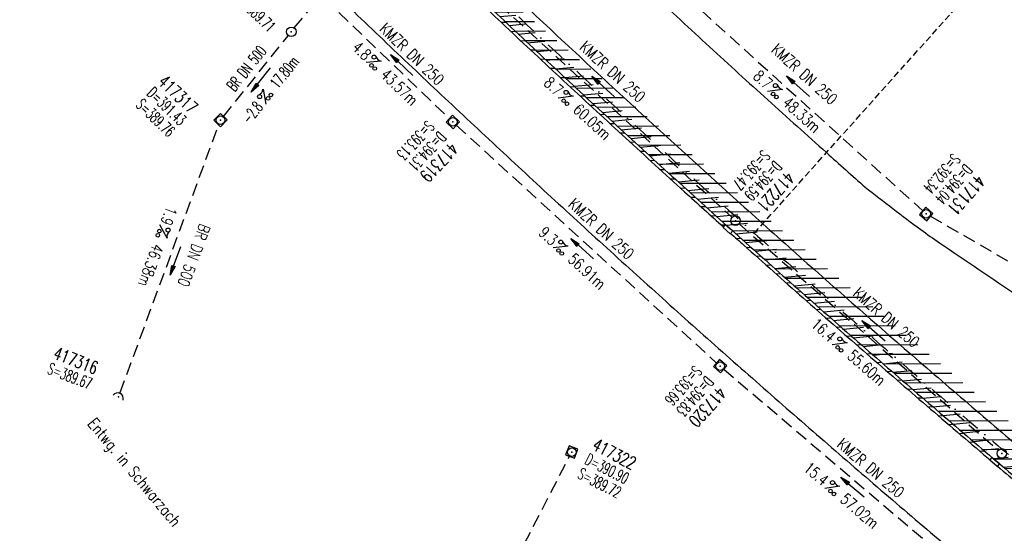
# Model space of a CAD drawing. Extents: x 448150 to 449332, y 437108 to 438384.
# Tile 18 of 46: x 448662 to 448816, y 437637 to 437718. Entities that reach past the tile are written whole.
import ezdxf
from ezdxf.enums import TextEntityAlignment as Align

# ---------------------------------------------------------------- set-up
doc = ezdxf.new("R2010")
doc.units = 0
doc.header["$LTSCALE"] = 2
doc.header["$MEASUREMENT"] = 0
for name, pattern in [('AUSGEZOGEN', [0]), ('GESTRICH-X2', [1.5, 1, -0.5]), ('GESTRICHELT', [0.75, 0.5, -0.25]), ('STRICHPT-X3', [3, 1.5, -0.75, 0, -0.75])]:
    doc.linetypes.add(name, pattern=pattern)
doc.layers.get('0').update_dxf_attribs({"linetype": 'AUSGEZOGEN'})
for name, color, linetype in [('ACHSE', 250, 'STRICHPT-X3'), ('FBR', 8, 'CONTINUOUS'), ('HEKTOM', 250, 'GESTRICHELT'), ('KANAL', 7, 'GESTRICH-X2'), ('PFEIL', 7, 'CONTINUOUS'), ('SCHACHTNR', 6, 'CONTINUOUS'), ('SCHLITZRINNE', 8, 'AUSGEZOGEN'), ('SCHRIFT', 7, 'AUSGEZOGEN'), ('SCHSYMBOL', 7, 'AUSGEZOGEN'), ('TEXTO', 4, 'CONTINUOUS'), ('TEXTU', 4, 'CONTINUOUS')]:
    doc.layers.add(name, color=color, linetype=linetype)
doc.styles.add('ROMANS', font='romans.shx', dxfattribs={"width": 0.8})

# ---------------------------------------------------------------- blocks, each defined once
blk = doc.blocks.new('PFEIL2')
at = {"color": 0}
for p, q in [((0.88, 0), (-2.4, -0.01)), ((0.88, -0.27), (0.88, 0.28)), ((0.88, 0.28), (2.43, 0.01)), ((0.91, 0.27), (0.88, 0.26)), ((0.97, 0.26), (0.88, 0.25)), ((1.02, 0.25), (0.88, 0.23)), ((1.07, 0.24), (0.88, 0.21)), ((1.13, 0.23), (0.88, 0.19)), ((1.18, 0.22), (0.88, 0.17)), ((1.24, 0.21), (0.88, 0.15)), ((1.29, 0.21), (0.88, 0.14)), ((1.34, 0.2), (0.88, 0.12)), ((1.4, 0.19), (0.88, 0.1)), ((1.45, 0.18), (0.88, 0.08)), ((1.51, 0.17), (0.88, 0.06)), ((1.56, 0.16), (0.88, 0.04)), ((1.61, 0.15), (0.88, 0.02)), ((1.67, 0.14), (0.88, 0.01)), ((1.72, 0.13), (0.88, -0.01)), ((1.78, 0.12), (0.88, -0.03)), ((1.83, 0.11), (0.88, -0.05)), ((1.88, 0.1), (0.88, -0.07)), ((1.94, 0.09), (0.88, -0.09)), ((2.05, 0.08), (0.88, -0.12)), ((1.99, 0.08), (0.88, -0.11)), ((2.1, 0.07), (0.88, -0.14)), ((2.15, 0.06), (0.88, -0.16)), ((2.21, 0.05), (0.88, -0.18)), ((2.26, 0.04), (0.88, -0.2)), ((2.32, 0.03), (0.88, -0.22)), ((2.37, 0.02), (0.88, -0.23)), ((2.42, 0.01), (0.88, -0.25)), ((2.43, 0.01), (0.88, -0.27))]:
    blk.add_line(p, q, dxfattribs=at)
blk = doc.blocks.new('GST')
at = {"color": 0}
blk.add_circle((0, 0), 0.75, dxfattribs=at)
blk.add_point((0, 0), dxfattribs=at)
blk = doc.blocks.new('20')
blk.add_lwpolyline([(-0.75, -0.75), (0.75, -0.75), (0.75, 0.75), (-0.75, 0.75)], close=True)
blk.add_circle((0, 0), 0.676)
blk.add_point((0, 0))
blk = doc.blocks.new('PROM')
blk.add_line((1.57, 1.82), (0.02, 0.02))
for centre, radius in [((0.32, 1.51), 0.317), ((0.94, 0.29), 0.283), ((1.64, 0.29), 0.283)]:
    blk.add_circle(centre, radius)
blk.add_arc((0.99, 2.68), 1.03, 239.1414, 303.3549)
blk = doc.blocks.new('10')
blk.add_blockref('GST', (0, 0))
blk = doc.blocks.new('42')
at = {"color": 0}
blk.add_arc((-0.02, -0.31), 0.91, 12.5363, 167.4637, dxfattribs=at)
blk.add_point((0, 0), dxfattribs=at)

msp = doc.modelspace()

# ---------------------------------------------------------------- hatches: boundary and pattern name
at = {"layer": 'SCHLITZRINNE'}
h = msp.add_hatch(dxfattribs=at)
h.set_pattern_fill('_USER', color=256, scale=1.5, angle=45, style=0, pattern_type=0)
h.set_pattern_definition([(0.19809, (448696.2442, 437758.0261), (-0.005186, 1.499991), [])])
edge = h.paths.add_edge_path()
edge.add_arc((450103.94, 439168.64), 1992.85, 225.25393, 225.3265)
edge.add_arc((450104.38, 439169.08), 1993.47, 225.3265, 225.68551)
edge.add_arc((450114.11, 439179.05), 2007.4, 225.68551, 226.04327)
edge.add_arc((450116.37, 439181.4), 2010.66, 226.04327, 226.40034)
edge.add_arc((450108.35, 439172.97), 1999.02, 226.40034, 226.75845)
edge.add_arc((450107.36, 439171.92), 1997.58, 226.75845, 227.1169)
edge.add_arc((450114.22, 439179.31), 2007.66, 227.1169, 227.47445)
edge.add_arc((450112.04, 439176.93), 2004.44, 227.47445, 227.83238)
edge.add_arc((450107.82, 439172.27), 1998.16, 227.83238, 228.19088)
edge.add_arc((450107.66, 439172.09), 1997.92, 228.19088, 228.54975)
edge.add_arc((450107.03, 439171.38), 1996.96, 228.54975, 228.9087)
edge.add_arc((450111.57, 439176.59), 2003.87, 228.9087, 229.26596)
edge.add_arc((450119.09, 439185.32), 2015.39, 229.26596, 229.6222)
edge.add_arc((450115.13, 439180.66), 2009.28, 229.6222, 229.97992)
edge.add_arc((450101.81, 439164.79), 1988.56, 229.97992, 230.3395)
edge.add_arc((450135.91, 439205.92), 2041.98, 230.3395, 230.69914)
edge.add_arc((450015.79, 439059.17), 1852.34, 230.69914, 231.07675)
edge.add_arc((450440.04, 439584.51), 2527.6, 231.07675, 231.41321)
edge.add_arc((449605.18, 438538.21), 1189.04, 231.41321, 231.90377)
edge.add_arc((451876.6, 441435.45), 4870.53, 231.90377, 232.05412)
edge.add_arc((449764.39, 438726.67), 1435.57, 232.05412, 232.33105)
edge.add_arc((663048.57, 714993.47), 350453.47, 232.3310515, 232.3318237)
edge.add_arc((452105.71, 441751.77), 5260.88, 232.33184, 232.33814)
edge.add_arc((1083717.78, 1260087.56), 1038995.51, 232.33813988, 232.33882921)
edge.add_arc((362297.75, 325361.77), 141749.67, 52.3359582, 52.3410109, ccw=False)
edge.add_arc((130991.07, 25697.41), 520301.52, 52.3345817, 52.3359582, ccw=False)
edge.add_arc((597397.74, 629905.02), 242982.19, 232.3337962, 232.3367437)
edge.add_arc((1091510.3, 1270060.01), 1051651.24, 232.33674373, 232.33742474)
edge.add_arc((63904.41, -61307.14), 630166.93, 52.33651599, 52.33765249, ccw=False)
edge.add_line((448950.68, 437541.27), (448965.93, 437529.5))
edge.add_arc((450103.94, 439168.64), 1993.35, 225.25393, 225.3265)
edge.add_arc((450104.38, 439169.08), 1993.97, 225.3265, 225.63581)
h = msp.add_hatch(dxfattribs=at)
h.set_pattern_fill('_USER', color=256, scale=1.5, angle=45, style=0, pattern_type=0)
h.set_pattern_definition([(5.43336, (448830.8072, 437635.437), (-0.142032, 1.4932605), [])])
edge = h.paths.add_edge_path()
edge.add_arc((450115.13, 439180.66), 2009.78, 229.70284, 229.97992)
edge.add_arc((450101.81, 439164.79), 1989.06, 229.97992, 230.3395)
edge.add_arc((450135.91, 439205.92), 2042.48, 230.3395, 230.69914)
edge.add_arc((450015.79, 439059.17), 1852.84, 230.69914, 231.07675)
edge.add_arc((450440.04, 439584.51), 2528.1, 231.07675, 231.21142)
edge.add_arc((450103.94, 439168.64), 1992.85, 225.25393, 225.3265)
edge.add_arc((450104.38, 439169.08), 1993.47, 225.3265, 225.68551)
edge.add_arc((450114.11, 439179.05), 2007.4, 225.68551, 226.04327)
edge.add_arc((450116.37, 439181.4), 2010.66, 226.04327, 226.40034)
edge.add_arc((450108.35, 439172.97), 1999.02, 226.40034, 226.75845)
edge.add_arc((450107.36, 439171.92), 1997.58, 226.75845, 227.1169)
edge.add_arc((450114.22, 439179.31), 2007.66, 227.1169, 227.47445)
edge.add_arc((450112.04, 439176.93), 2004.44, 227.47445, 227.83238)
edge.add_arc((450107.82, 439172.27), 1998.16, 227.83238, 228.19088)
edge.add_arc((450107.66, 439172.09), 1997.92, 228.19088, 228.54975)
edge.add_arc((450107.03, 439171.38), 1996.96, 228.54975, 228.9087)
edge.add_arc((450111.57, 439176.59), 2003.87, 228.9087, 229.26596)
edge.add_arc((450119.09, 439185.32), 2015.39, 229.26596, 229.6222)
edge.add_arc((450115.13, 439180.66), 2009.28, 229.6222, 229.97992)
edge.add_arc((450101.81, 439164.79), 1988.56, 229.97992, 230.3395)
edge.add_arc((450135.91, 439205.92), 2041.98, 230.3395, 230.69914)
edge.add_arc((450015.79, 439059.17), 1852.34, 230.69914, 231.07675)
edge.add_arc((450440.04, 439584.51), 2527.6, 231.07675, 231.41321)
edge.add_arc((449605.18, 438538.21), 1189.04, 231.41321, 231.90377)
edge.add_arc((451876.6, 441435.45), 4870.53, 231.90377, 232.05412)
edge.add_arc((449764.39, 438726.67), 1435.57, 232.05412, 232.33105)
edge.add_arc((663048.57, 714993.47), 350453.47, 232.3310515, 232.3318237)
edge.add_arc((452105.71, 441751.77), 5260.88, 232.33184, 232.33814)
edge.add_arc((1083717.78, 1260087.56), 1038995.51, 232.33813988, 232.33882921)
edge.add_arc((362297.75, 325361.77), 141749.67, 52.3359582, 52.3410109, ccw=False)
edge.add_arc((130991.07, 25697.41), 520301.52, 52.3345817, 52.3359582, ccw=False)
edge.add_arc((597397.74, 629905.02), 242982.19, 232.3337962, 232.3367437)
edge.add_arc((1091510.3, 1270060.01), 1051651.24, 232.33674373, 232.33742474)
edge.add_arc((63904.41, -61307.14), 630166.93, 52.33651599, 52.33765249, ccw=False)
edge.add_line((448950.68, 437541.27), (448965.93, 437529.5))

# ---------------------------------------------------------------- linework, layer by layer
at = {"layer": 'ACHSE'}
for points in [[(448932.11, 437558.13, 0.000003), (448942.01, 437550.49, -0.000005), (448951.9, 437542.85, -0.000002), (448981.59, 437519.94, 0.000001), (449011.27, 437497.03, 0), (449049.14, 437467.8, 0), (449090.43, 437435.92, 0.000002), (449130.01, 437405.37, -0.000003), (449169.59, 437374.82, -0.000001), (449183.7, 437363.93, 0.000004)], [(448892.53, 437588.68, 0.000003), (448902.42, 437581.04, -0.000022)], [(448634.92, 437824.95, 0.001558), (448643.38, 437815.76, 0.001557), (448651.91, 437806.62, 0.001563), (448660.5, 437797.52, 0.001567), (448669.13, 437788.49, 0.001566), (448677.81, 437779.53, 0.001559), (448686.58, 437770.59, 0.001559), (448695.4, 437761.69, 0.001566), (448704.24, 437752.9, 0.001566), (448713.15, 437744.15, 0.001561), (448722.13, 437735.43, 0.001558), (448731.17, 437726.77, 0.001563), (448740.24, 437718.19, 0.001564), (448749.36, 437709.67, 0.00156), (448758.55, 437701.18, 0.001562), (448767.8, 437692.75, 0.001564), (448777.08, 437684.4, 0.001566), (448786.43, 437676.09, 0.001566), (448795.82, 437667.85, 0.001559), (448805.26, 437659.68, 0.001554), (448814.77, 437651.54, 0.001561), (448824.34, 437643.45, 0.001569)], [(448912.32, 437573.41, -0.000006), (448922.22, 437565.77, 0.000013)], [(448888.34, 437591.92, 0.000003), (448892.07, 437589.03, 0.000028)]]:
    msp.add_lwpolyline(points, format="xyb", dxfattribs=at)
at = {"layer": 'FBR'}
for points in [[(448933.33, 437559.71, 0.000003), (448943.23, 437552.07, -0.000005), (448953.12, 437544.44, -0.000002), (448982.81, 437521.52)], [(448921.57, 437544.47, 0.000003), (448931.46, 437536.84, -0.000005), (448941.36, 437529.2, -0.000002), (448971.05, 437506.29)], [(449091.65, 437437.51, 0.000002), (449131.24, 437406.96, -0.000003), (449170.82, 437376.41, -0.000001), (449185.28, 437365.24, -0.000001)], [(448893.75, 437590.26, 0.000003), (448903.65, 437582.63, -0.000022)], [(448881.99, 437575.03, 0.000003), (448891.88, 437567.39, -0.000022)], [(448636.39, 437826.3, 0.001558), (448644.85, 437817.12, 0.001557), (448653.37, 437807.99, 0.001563), (448661.95, 437798.89, 0.001567), (448670.57, 437789.88, 0.001566), (448679.24, 437780.93, 0.001559), (448688, 437771.99, 0.001559), (448696.82, 437763.11, 0.001566), (448705.65, 437754.32, 0.001566), (448714.54, 437745.58, 0.001561), (448723.52, 437736.87, 0.001558), (448732.55, 437728.22, 0.001563), (448741.61, 437719.65, 0.001564), (448750.72, 437711.14, 0.00156), (448759.91, 437702.65, 0.001562), (448769.14, 437694.24, 0.001564), (448778.42, 437685.89, 0.001566), (448787.75, 437677.59, 0.001566), (448797.14, 437669.36, 0.001559), (448806.56, 437661.19, 0.001554), (448816.06, 437653.06, 0.001561), (448825.62, 437644.98, 0.001569)], [(448681.38, 437800.28, 0.001566), (448689.98, 437791.39, 0.001559), (448698.68, 437782.52, 0.001559), (448707.43, 437773.71, 0.001566), (448716.2, 437764.99, 0.001566), (448725.02, 437756.32, 0.001561), (448733.93, 437747.67, 0.001558), (448742.89, 437739.08, 0.001563), (448751.88, 437730.58, 0.001564), (448760.93, 437722.13, 0.00156), (448770.05, 437713.71, 0.001562), (448779.21, 437705.35, 0.001564), (448788.42, 437697.07, 0.001033), (448794.52, 437691.63)], [(448664.07, 437768.91, 0.000246), (448665.45, 437767.49, 0.001559), (448674.3, 437758.47, 0.001559), (448683.2, 437749.5, 0.001566), (448692.12, 437740.63, 0.001566), (448701.09, 437731.81, 0.001561), (448710.16, 437723.02, 0.001558), (448719.27, 437714.28, 0.001563), (448728.42, 437705.63, 0.001564), (448737.62, 437697.03, 0.00156), (448746.9, 437688.47, 0.001562), (448756.22, 437679.97, 0.001564), (448765.58, 437671.54, 0.001566), (448775.01, 437663.16, 0.001566), (448784.48, 437654.85, 0.001559), (448794, 437646.6, 0.001554), (448803.59, 437638.39, 0.001561), (448813.25, 437630.24, 0.001569), (448822.9, 437622.18, 0.001569)], [(448913.54, 437574.99, -0.000006), (448923.44, 437567.35, 0.000013)], [(448901.78, 437559.75, -0.000006), (448911.67, 437552.11, 0.000013)], [(448889.56, 437593.5, 0.000003), (448893.29, 437590.62, 0.000028)], [(448794.52, 437691.63, 0.00636), (448803.26, 437684.97, 0.011242), (448806.21, 437682.88, 0.000341), (448818.61, 437674.52, 0.003009), (448820.02, 437673.58, 0.002463), (448827.05, 437669.02, 0.00947), (448828.91, 437667.88, 0.007951), (448831.61, 437666.34, -0.000764), (448832.92, 437665.62, -0.003859)], [(448877.76, 437578.29, 0.000003), (448881.53, 437575.38, 0.000028)]]:
    msp.add_lwpolyline(points, format="xyb", dxfattribs=at)
at = {"layer": 'HEKTOM'}
msp.add_line((448777.09, 437684.41), (448823.26, 437735.98), dxfattribs=at)
at = {"layer": 'KANAL'}
for p, q in [((448704.75, 437716.66), (448733.53, 437751.78)), ((448698.78, 437731.53), (448729.13, 437702.41)), ((448730.38, 437726.38), (448773.59, 437686.87)), ((448768.81, 437719.34), (448803.56, 437687.94)), ((448693.62, 437702.75), (448703.81, 437715.47)), ((448677.37, 437659.37), (448692.87, 437701.47)), ((448730.22, 437701.38), (448771.16, 437664)), ((448804.78, 437687.06), (448846.63, 437663)), ((448774.69, 437685.88), (448815.44, 437650.28)), ((448772.28, 437663.03), (448814.56, 437627.06)), ((448720.31, 437595.66), (448748.03, 437649.34))]:
    msp.add_line(p, q, dxfattribs=at)
at = {"layer": 'SCHLITZRINNE'}
for p, q in [((448737.26, 437717.56), (448737.97, 437717.58)), ((448738.8, 437716.11), (448739.51, 437716.13)), ((448740.35, 437714.66), (448741.05, 437714.69)), ((448741.89, 437713.21), (448742.6, 437713.24)), ((448743.44, 437711.76), (448744.15, 437711.79)), ((448744.99, 437710.32), (448745.7, 437710.34)), ((448746.55, 437708.87), (448747.26, 437708.89)), ((448748.11, 437707.42), (448748.82, 437707.44)), ((448749.67, 437705.97), (448750.38, 437705.99)), ((448751.24, 437704.52), (448751.95, 437704.55)), ((448752.8, 437703.07), (448753.52, 437703.1)), ((448754.38, 437701.63), (448755.09, 437701.65)), ((448755.95, 437700.18), (448756.66, 437700.2)), ((448757.53, 437698.73), (448758.24, 437698.75)), ((448759.11, 437697.28), (448759.83, 437697.31)), ((448760.7, 437695.83), (448761.41, 437695.86)), ((448762.28, 437694.39), (448763, 437694.41)), ((448763.88, 437692.94), (448764.59, 437692.96)), ((448765.47, 437691.49), (448766.19, 437691.52)), ((448767.07, 437690.04), (448767.79, 437690.07)), ((448768.67, 437688.6), (448769.39, 437688.62)), ((448770.28, 437687.15), (448771, 437687.17)), ((448771.88, 437685.7), (448772.54, 437685.73)), ((448772.6, 437685.73), (448772.6, 437685.73)), ((448774.25, 437683.58), (448774.95, 437683.63)), ((448775.81, 437682.18), (448776.51, 437682.23)), ((448777.37, 437680.79), (448778.07, 437680.84)), ((448778.94, 437679.39), (448779.64, 437679.44)), ((448780.51, 437678), (448781.21, 437678.05)), ((448782.08, 437676.6), (448782.78, 437676.65)), ((448783.65, 437675.21), (448784.35, 437675.26)), ((448785.23, 437673.82), (448785.93, 437673.87)), ((448786.81, 437672.42), (448787.51, 437672.47)), ((448788.39, 437671.03), (448789.1, 437671.08)), ((448789.98, 437669.64), (448790.68, 437669.69)), ((448791.57, 437668.24), (448792.27, 437668.29)), ((448793.16, 437666.85), (448793.87, 437666.9)), ((448794.76, 437665.46), (448795.47, 437665.51)), ((448796.36, 437664.07), (448797.07, 437664.12)), ((448797.96, 437662.67), (448798.67, 437662.72)), ((448799.57, 437661.28), (448800.28, 437661.33)), ((448801.18, 437659.89), (448801.88, 437659.94)), ((448802.79, 437658.5), (448803.5, 437658.55)), ((448804.4, 437657.11), (448805.11, 437657.16)), ((448806.02, 437655.72), (448806.73, 437655.77)), ((448807.64, 437654.33), (448808.36, 437654.38)), ((448809.27, 437652.94), (448809.98, 437652.99)), ((448810.9, 437651.55), (448811.61, 437651.6)), ((448812.53, 437650.16), (448813.24, 437650.21))]:
    msp.add_line(p, q, dxfattribs=at)
for points in [[(448930.89, 437556.55, 0.000003), (448940.78, 437548.91, -0.000005), (448950.68, 437541.27, -0.000001), (448965.93, 437529.5, 0.000001)], [(448891.31, 437587.1, 0.000003), (448901.2, 437579.46, -0.000022)], [(448701.04, 437753.25, 0.000317), (448702.84, 437751.48, 0.001566), (448711.75, 437742.72, 0.001561), (448720.74, 437733.99, 0.001558), (448729.79, 437725.32, 0.001563), (448738.87, 437716.74, 0.001564), (448748, 437708.2, 0.00156), (448757.2, 437699.71, 0.001562), (448766.46, 437691.27, 0.001564), (448775.75, 437682.91, 0.001566), (448785.1, 437674.6, 0.001566), (448794.51, 437666.34, 0.001559), (448803.95, 437658.16, 0.001554), (448813.47, 437650.01, 0.001561), (448823.05, 437641.92, 0.001569)], [(448911.1, 437571.82, -0.000006), (448920.99, 437564.18, 0.000013)], [(448729.22, 437725.18, 0.000038), (448729.45, 437724.96, 0.001563), (448738.52, 437716.37, 0.001564), (448747.66, 437707.84, 0.00156), (448756.87, 437699.34, 0.001562), (448766.12, 437690.9, 0.00103), (448772.24, 437685.39, 0.001566)], [(448887.11, 437590.34, 0.000003), (448890.85, 437587.45, 0.000028)], [(448773.36, 437684.38, 0.000346), (448775.42, 437682.54, 0.001566), (448784.77, 437674.22, 0.001566), (448794.18, 437665.97, 0.001559), (448803.62, 437657.78, 0.001554), (448813.15, 437649.63, 0.000165), (448814.16, 437648.77, 0.001569)], [(448815.3, 437647.8, 0.001209), (448822.73, 437641.53, 0.001569), (448832.32, 437633.54, 0.001569), (448842.21, 437625.38, 0.001648), (448851.69, 437617.68, 0.000588), (448856.31, 437613.95, 0.00214)]]:
    msp.add_lwpolyline(points, format="xyb", dxfattribs=at)
at = {"layer": 'SCHSYMBOL'}
for points in [[(448772.57, 437685.76), (448773.69, 437684.75), (448773.3, 437684.32), (448772.18, 437685.32)], [(448814.48, 437649.15), (448815.63, 437648.18), (448815.25, 437647.74), (448814.1, 437648.71)]]:
    msp.add_lwpolyline(points, close=True, dxfattribs=at)

# ---------------------------------------------------------------- block references
at = {"layer": 'PFEIL'}
for p, rotation in [((448721.65, 437710.83), 136.2033999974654), ((448699.49, 437708.49), 231.2688000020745), ((448753.32, 437707.43), 137.5750000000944), ((448783.95, 437707.51), 137.8902000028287), ((448750.01, 437681.96), 137.5921000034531), ((448686.06, 437680.07), 249.775499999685), ((448795.83, 437669.08), 138.849399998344), ((448792.53, 437644.5), 139.6336000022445)]:
    msp.add_blockref('PFEIL2', p, dxfattribs=dict(at, rotation=rotation))
at = {"layer": 'SCHSYMBOL'}
for name, p, rotation in [('10', (448704.28, 437716.06), 316.059300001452), ('20', (448693.14, 437702.18), 316.1045999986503), ('20', (448729.67, 437701.89), 316.8574000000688), ('20', (448804.12, 437687.43), 318.7157000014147), ('GST', (448774.14, 437686.37), 318.0905000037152), ('20', (448771.7, 437663.5), 318.472400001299), ('42', (448677.11, 437658.66), 333.9908638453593), ('20', (448748.38, 437650), 69.20342255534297), ('GST', (448816.01, 437649.79), 319.6830999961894)]:
    msp.add_blockref(name, p, dxfattribs=dict(at, rotation=rotation))
at = {"layer": 'TEXTU'}
for p, rotation in [((448716.01, 437711.21), 316.2033999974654), ((448779.15, 437706.69), 317.8902000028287), ((448700.27, 437704.67), 51.26880000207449), ((448746.22, 437705.64), 317.5750000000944), ((448683.58, 437685.72), 249.775499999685), ((448745.4, 437682.1), 317.592100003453), ((448789.3, 437666.85), 318.849399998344), ((448788.16, 437644.26), 319.6336000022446)]:
    msp.add_blockref('PROM', p, dxfattribs=dict(at, rotation=rotation))

# ---------------------------------------------------------------- texts
at = {"layer": 'SCHACHTNR', "style": 'ROMANS'}
for s, height, rotation, width, p in [('S=389.71', 1.8, 316.0593, 0.6, (448695.55, 437720.86)), ('417317', 2, 316.1046, 0.7, (448683.16, 437708.01)), ('D=391.43', 1.8, 316.1046, 0.6, (448681.45, 437706.22)), ('S=389.76', 1.8, 316.1046, 0.6, (448679.7, 437704.41)), ('S=393.13', 1.8, 226.8574, 0.6, (448725.63, 437702.25)), ('D=394.31', 1.8, 226.8574, 0.6, (448727.47, 437700.53)), ('417319', 2, 226.8574, 0.7, (448729.28, 437698.84)), ('S=393.47', 1.8, 228.0905, 0.6, (448778.4, 437697.6)), ('S=392.34', 1.8, 228.7157, 0.6, (448808.31, 437697.06)), ('D=394.59', 1.8, 228.0905, 0.6, (448780.24, 437695.92)), ('D=394.04', 1.8, 228.7157, 0.6, (448810.19, 437695.41)), ('417221', 2, 228.0905, 0.7, (448782.12, 437694.26)), ('417131', 2, 228.7157, 0.7, (448812.06, 437693.75)), ('417316', 2, 339.0647, 0.7, (448666.67, 437664.74)), ('S=389.67', 1.8, 339.0647, 0.6, (448665.77, 437662.4)), ('S=393.66', 1.8, 228.4724, 0.6, (448767.66, 437663.75)), ('D=394.83', 1.8, 228.4724, 0.6, (448769.5, 437662.09)), ('417320', 2, 228.4724, 0.7, (448771.38, 437660.44)), ('417322', 2, 332.7886, 0.7, (448751.42, 437650.47)), ('D=390.90', 1.8, 332.7886, 0.6, (448750.29, 437648.24)), ('S=389.72', 1.8, 332.7886, 0.6, (448749.13, 437646))]:
    msp.add_text(s, height=height, rotation=rotation, dxfattribs=dict(at, width=width)).set_placement(p)
at = {"layer": 'SCHRIFT', "style": 'ROMANS', "width": 0.8}
msp.add_text('Entwg. in Schwarzach', height=1.8, rotation=309.7714, dxfattribs=at).set_placement((448672.14, 437654.43))
at = {"layer": 'TEXTO', "style": 'ROMANS'}
for s, rotation, width, p in [('KMZR DN 250', 316.2034, 0.75, (448722.63, 437711.92)), ('KMZR DN 250', 317.575, 0.75, (448754.19, 437709.13)), ('BR DN 500', 51.2688, 0.6, (448697.94, 437709.75)), ('KMZR DN 250', 317.8902, 0.75, (448784.37, 437708.73)), ('KMZR DN 250', 317.5921, 0.75, (448752.41, 437684.44)), ('BR DN 500', 249.7755, 0.75, (448688.13, 437681.23)), ('KMZR DN 250', 318.8494, 0.75, (448797.27, 437670.49)), ('KMZR DN 250', 319.6336, 0.75, (448794.82, 437646.81))]:
    msp.add_text(s, height=1.8, rotation=rotation, dxfattribs=dict(at, width=width)).set_placement(p, align=Align.CENTER)
at = {"layer": 'TEXTU', "style": 'ROMANS'}
for s, rotation, width, p in [('4.8', 316.2034, 0.75, (448713.7, 437713.43)), ('17.80m', 51.2688, 0.6, (448702.16, 437707)), ('43.57m', 316.2034, 0.75, (448718.17, 437709.12)), ('8.7', 317.8902, 0.75, (448776.75, 437708.85)), ('8.7', 317.575, 0.75, (448743.84, 437707.82)), ('60.05m', 317.575, 0.75, (448748.44, 437703.6)), ('48.33m', 317.8902, 0.75, (448781.37, 437704.69)), ('-2.8', 51.2688, 0.6, (448697.72, 437701.42)), ('1.9', 249.7755, 0.75, (448684.69, 437688.76)), ('9.3', 317.5921, 0.75, (448743.03, 437684.28)), ('46.38m', 249.7755, 0.75, (448682.54, 437682.91)), ('56.91m', 317.5921, 0.75, (448747.62, 437680.09)), ('16.4', 318.8494, 0.75, (448785.87, 437669.85)), ('55.60m', 318.8494, 0.75, (448791.56, 437664.88)), ('15.4', 319.6336, 0.75, (448784.69, 437647.22)), ('57.02m', 319.6336, 0.75, (448790.44, 437642.31))]:
    msp.add_text(s, height=1.8, rotation=rotation, dxfattribs=dict(at, width=width)).set_placement(p)

doc.saveas('drawing.dxf')
